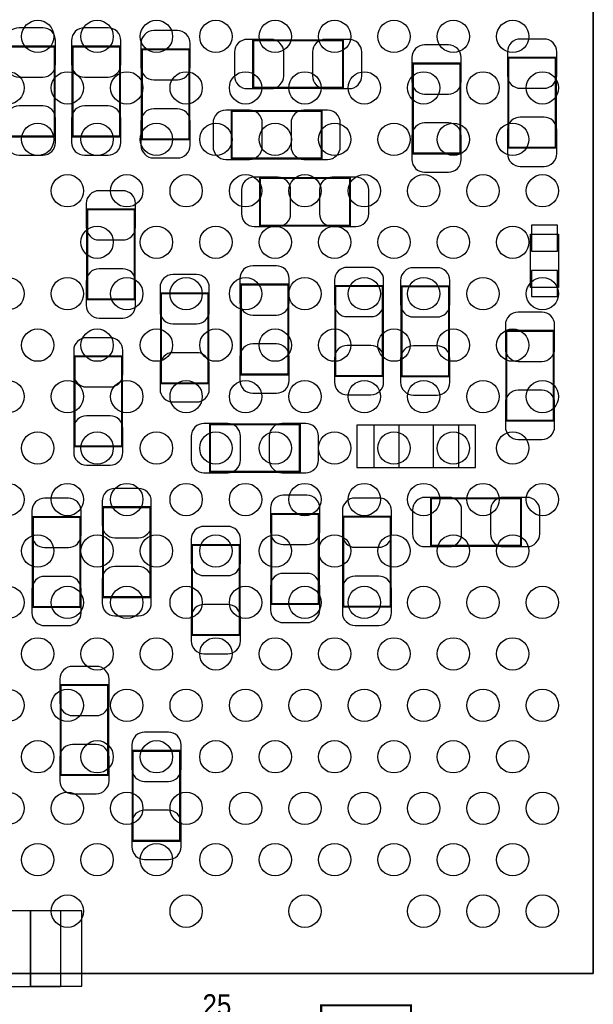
# Model space of a CAD drawing. Extents: x -11.4 to 75.8, y -7.3 to 45.
# Tile 8 of 13: x 41.5 to 48.3, y 5.2 to 16.8. Entities that reach past the tile are written whole.
import ezdxf

# ---------------------------------------------------------------- set-up
doc = ezdxf.new("R2010")
doc.units = 0
for name, color, linetype in [('PG_ASSEMBLY_BOTTOM', 40, 'CONTINUOUS'), ('PG_ASSEMBLY_TOP', 43, 'CONTINUOUS'), ('PIN_BOTTOM', 2, 'CONTINUOUS'), ('PIN_TOP', 171, 'CONTINUOUS')]:
    doc.layers.add(name, color=color, linetype=linetype)

msp = doc.modelspace()

# ---------------------------------------------------------------- linework, layer by layer
at = {"layer": 'PG_ASSEMBLY_BOTTOM', "const_width": 0.024892}
for points in [[(41.341548, 15.42288), (41.901364, 15.42288), (41.901364, 16.483076), (41.341548, 16.483076), (41.341548, 15.42288)], [(42.111168, 15.42288), (42.670984, 15.42288), (42.670984, 16.483076), (42.111168, 16.483076), (42.111168, 15.42288)], [(44.241212, 16.556228), (44.241212, 15.996412), (45.301408, 15.996412), (45.301408, 16.556228), (44.241212, 16.556228)], [(42.928794, 15.389098), (43.48861, 15.389098), (43.48861, 16.449294), (42.928794, 16.449294), (42.928794, 15.389098)], [(47.810166, 16.350996), (47.25035, 16.350996), (47.25035, 15.2908), (47.810166, 15.2908), (47.810166, 16.350996)], [(46.123352, 15.221712), (46.683168, 15.221712), (46.683168, 16.281908), (46.123352, 16.281908), (46.123352, 15.221712)], [(43.988482, 15.723108), (43.988482, 15.163292), (45.048678, 15.163292), (45.048678, 15.723108), (43.988482, 15.723108)], [(44.323254, 14.93266), (44.323254, 14.372844), (45.38345, 14.372844), (45.38345, 14.93266), (44.323254, 14.93266)], [(42.843958, 14.563598), (42.284142, 14.563598), (42.284142, 13.503402), (42.843958, 13.503402), (42.843958, 14.563598)], [(44.09567, 12.618212), (44.655486, 12.618212), (44.655486, 13.678408), (44.09567, 13.678408), (44.09567, 12.618212)], [(43.713908, 13.575538), (43.154092, 13.575538), (43.154092, 12.515342), (43.713908, 12.515342), (43.713908, 13.575538)], [(45.209714, 12.599924), (45.76953, 12.599924), (45.76953, 13.66012), (45.209714, 13.66012), (45.209714, 12.599924)], [(45.990002, 12.596876), (46.549818, 12.596876), (46.549818, 13.657072), (45.990002, 13.657072), (45.990002, 12.596876)], [(47.785274, 13.133578), (47.225458, 13.133578), (47.225458, 12.073382), (47.785274, 12.073382), (47.785274, 13.133578)], [(42.135552, 11.77163), (42.695368, 11.77163), (42.695368, 12.831826), (42.135552, 12.831826), (42.135552, 11.77163)], [(43.731434, 12.031726), (43.731434, 11.47191), (44.79163, 11.47191), (44.79163, 12.031726), (43.731434, 12.031726)], [(47.399194, 10.600436), (47.399194, 11.160252), (46.338998, 11.160252), (46.338998, 10.600436), (47.399194, 10.600436)], [(43.030648, 11.055858), (42.470832, 11.055858), (42.470832, 9.995662), (43.030648, 9.995662), (43.030648, 11.055858)], [(42.203116, 10.940542), (41.6433, 10.940542), (41.6433, 9.880346), (42.203116, 9.880346), (42.203116, 10.940542)], [(45.015658, 10.975848), (44.455842, 10.975848), (44.455842, 9.915652), (45.015658, 9.915652), (45.015658, 10.975848)], [(45.862748, 10.943336), (45.302932, 10.943336), (45.302932, 9.88314), (45.862748, 9.88314), (45.862748, 10.943336)], [(44.081446, 10.609326), (43.52163, 10.609326), (43.52163, 9.54913), (44.081446, 9.54913), (44.081446, 10.609326)], [(42.532046, 8.960358), (41.97223, 8.960358), (41.97223, 7.900162), (42.532046, 7.900162), (42.532046, 8.960358)], [(43.381422, 8.184642), (42.821606, 8.184642), (42.821606, 7.124446), (43.381422, 7.124446), (43.381422, 8.184642)]]:
    msp.add_lwpolyline(points, dxfattribs=at)
at = {"layer": 'PG_ASSEMBLY_BOTTOM'}
for points in [[(47.511716, 14.273022), (47.841916, 14.273022), (47.841916, 13.643102), (47.511716, 13.643102)], [(41.968928, 6.30555), (41.968928, 5.40639), (41.618408, 5.40639), (41.618408, 6.30555)]]:
    msp.add_lwpolyline(points, close=True, dxfattribs=at)
for points in [[(45.66412, 11.521186), (46.664372, 11.521186), (46.664372, 12.021058), (45.66412, 12.021058), (45.66412, 11.521186)], [(40.267128, 6.30555), (41.968928, 6.30555), (41.968928, 5.40639), (40.267128, 5.40639), (40.267128, 6.30555)]]:
    msp.add_lwpolyline(points, dxfattribs=at)
at = {"layer": 'PG_ASSEMBLY_TOP'}
for points in [[(48.251618, 5.560822), (48.251618, 24.610822), (29.201618, 24.610822), (29.201618, 5.560822)], [(29.201618, 5.560822), (29.201618, 24.610822), (48.251618, 24.610822), (48.251618, 5.560822)]]:
    msp.add_lwpolyline(points, close=True, dxfattribs=at)
at = {"layer": 'PG_ASSEMBLY_TOP', "const_width": 0.024892}
msp.add_lwpolyline([(46.102778, 5.18668), (46.102778, 4.626864), (45.042582, 4.626864), (45.042582, 5.18668), (46.102778, 5.18668)], dxfattribs=at)
at = {"layer": 'PIN_BOTTOM'}
for points in [[(41.331388, 16.552926), (41.331388, 16.273018, 0.414846), (41.481502, 16.122904), (41.76141, 16.122904, 0.414846), (41.911524, 16.273018), (41.911524, 16.552926, 0.414846), (41.76141, 16.70304), (41.481502, 16.70304, 0.414846)], [(42.101008, 16.552926), (42.101008, 16.273018, 0.414846), (42.251122, 16.122904), (42.53103, 16.122904, 0.414846), (42.681144, 16.273018), (42.681144, 16.552926, 0.414846), (42.53103, 16.70304), (42.251122, 16.70304, 0.414846)], [(42.918634, 16.519144), (42.918634, 16.239236, 0.414846), (43.068748, 16.089122), (43.348656, 16.089122, 0.414846), (43.49877, 16.239236), (43.49877, 16.519144, 0.414846), (43.348656, 16.669258), (43.068748, 16.669258, 0.414846)], [(44.171362, 15.986252), (44.45127, 15.986252, 0.414846), (44.601384, 16.136366), (44.601384, 16.416274, 0.414846), (44.45127, 16.566388), (44.171362, 16.566388, 0.414846), (44.021248, 16.416274), (44.021248, 16.136366, 0.414846)], [(45.371258, 16.566388), (45.09135, 16.566388, 0.414846), (44.941236, 16.416274), (44.941236, 16.136366, 0.414846), (45.09135, 15.986252), (45.371258, 15.986252, 0.414846), (45.521372, 16.136366), (45.521372, 16.416274, 0.414846)], [(46.113192, 16.351758), (46.113192, 16.07185, 0.414846), (46.263306, 15.921736), (46.543214, 15.921736, 0.414846), (46.693328, 16.07185), (46.693328, 16.351758, 0.414846), (46.543214, 16.501872), (46.263306, 16.501872, 0.414846)], [(47.24019, 16.420846), (47.24019, 16.140938, 0.414846), (47.390304, 15.990824), (47.670212, 15.990824, 0.414846), (47.820326, 16.140938), (47.820326, 16.420846, 0.414846), (47.670212, 16.57096), (47.390304, 16.57096, 0.414846)], [(41.911524, 15.35303), (41.911524, 15.632938, 0.414846), (41.76141, 15.783052), (41.481502, 15.783052, 0.414846), (41.331388, 15.632938), (41.331388, 15.35303, 0.414846), (41.481502, 15.202916), (41.76141, 15.202916, 0.414846)], [(42.681144, 15.35303), (42.681144, 15.632938, 0.414846), (42.53103, 15.783052), (42.251122, 15.783052, 0.414846), (42.101008, 15.632938), (42.101008, 15.35303, 0.414846), (42.251122, 15.202916), (42.53103, 15.202916, 0.414846)], [(43.49877, 15.319248), (43.49877, 15.599156, 0.414846), (43.348656, 15.74927), (43.068748, 15.74927, 0.414846), (42.918634, 15.599156), (42.918634, 15.319248, 0.414846), (43.068748, 15.169134), (43.348656, 15.169134, 0.414846)], [(43.918632, 15.153132), (44.19854, 15.153132, 0.414846), (44.348654, 15.303246), (44.348654, 15.583154, 0.414846), (44.19854, 15.733268), (43.918632, 15.733268, 0.414846), (43.768518, 15.583154), (43.768518, 15.303246, 0.414846)], [(45.118528, 15.733268), (44.83862, 15.733268, 0.414846), (44.688506, 15.583154), (44.688506, 15.303246, 0.414846), (44.83862, 15.153132), (45.118528, 15.153132, 0.414846), (45.268642, 15.303246), (45.268642, 15.583154, 0.414846)], [(46.693328, 15.151862), (46.693328, 15.43177, 0.414846), (46.543214, 15.581884), (46.263306, 15.581884, 0.414846), (46.113192, 15.43177), (46.113192, 15.151862, 0.414846), (46.263306, 15.001748), (46.543214, 15.001748, 0.414846)], [(47.820326, 15.22095), (47.820326, 15.500858, 0.414846), (47.670212, 15.650972), (47.390304, 15.650972, 0.414846), (47.24019, 15.500858), (47.24019, 15.22095, 0.414846), (47.390304, 15.070836), (47.670212, 15.070836, 0.414846)], [(44.253404, 14.362684), (44.533312, 14.362684, 0.414846), (44.683426, 14.512798), (44.683426, 14.792706, 0.414846), (44.533312, 14.94282), (44.253404, 14.94282, 0.414846), (44.10329, 14.792706), (44.10329, 14.512798, 0.414846)], [(45.4533, 14.94282), (45.173392, 14.94282, 0.414846), (45.023278, 14.792706), (45.023278, 14.512798, 0.414846), (45.173392, 14.362684), (45.4533, 14.362684, 0.414846), (45.603414, 14.512798), (45.603414, 14.792706, 0.414846)], [(42.273982, 14.633448), (42.273982, 14.35354, 0.414846), (42.424096, 14.203426), (42.704004, 14.203426, 0.414846), (42.854118, 14.35354), (42.854118, 14.633448, 0.414846), (42.704004, 14.783562), (42.424096, 14.783562, 0.414846)], [(42.854118, 13.433552), (42.854118, 13.71346, 0.414846), (42.704004, 13.863574), (42.424096, 13.863574, 0.414846), (42.273982, 13.71346), (42.273982, 13.433552, 0.414846), (42.424096, 13.283438), (42.704004, 13.283438, 0.414846)], [(44.08551, 13.748258), (44.08551, 13.46835, 0.414846), (44.235624, 13.318236), (44.515532, 13.318236, 0.414846), (44.665646, 13.46835), (44.665646, 13.748258, 0.414846), (44.515532, 13.898372), (44.235624, 13.898372, 0.414846)], [(45.199554, 13.72997), (45.199554, 13.450062, 0.414846), (45.349668, 13.299948), (45.629576, 13.299948, 0.414846), (45.77969, 13.450062), (45.77969, 13.72997, 0.414846), (45.629576, 13.880084), (45.349668, 13.880084, 0.414846)], [(45.979842, 13.726922), (45.979842, 13.447014, 0.414846), (46.129956, 13.2969), (46.409864, 13.2969, 0.414846), (46.559978, 13.447014), (46.559978, 13.726922, 0.414846), (46.409864, 13.877036), (46.129956, 13.877036, 0.414846)], [(43.143932, 13.645388), (43.143932, 13.36548, 0.414846), (43.294046, 13.215366), (43.573954, 13.215366, 0.414846), (43.724068, 13.36548), (43.724068, 13.645388, 0.414846), (43.573954, 13.795502), (43.294046, 13.795502, 0.414846)], [(47.215298, 13.203428), (47.215298, 12.92352, 0.414846), (47.365412, 12.773406), (47.64532, 12.773406, 0.414846), (47.795434, 12.92352), (47.795434, 13.203428, 0.414846), (47.64532, 13.353542), (47.365412, 13.353542, 0.414846)], [(42.125392, 12.901676), (42.125392, 12.621768, 0.414846), (42.275506, 12.471654), (42.555414, 12.471654, 0.414846), (42.705528, 12.621768), (42.705528, 12.901676, 0.414846), (42.555414, 13.05179), (42.275506, 13.05179, 0.414846)], [(44.665646, 12.548362), (44.665646, 12.82827, 0.414846), (44.515532, 12.978384), (44.235624, 12.978384, 0.414846), (44.08551, 12.82827), (44.08551, 12.548362, 0.414846), (44.235624, 12.398248), (44.515532, 12.398248, 0.414846)], [(45.77969, 12.530074), (45.77969, 12.809982, 0.414846), (45.629576, 12.960096), (45.349668, 12.960096, 0.414846), (45.199554, 12.809982), (45.199554, 12.530074, 0.414846), (45.349668, 12.37996), (45.629576, 12.37996, 0.414846)], [(46.559978, 12.527026), (46.559978, 12.806934, 0.414846), (46.409864, 12.957048), (46.129956, 12.957048, 0.414846), (45.979842, 12.806934), (45.979842, 12.527026, 0.414846), (46.129956, 12.376912), (46.409864, 12.376912, 0.414846)], [(43.724068, 12.445492), (43.724068, 12.7254, 0.414846), (43.573954, 12.875514), (43.294046, 12.875514, 0.414846), (43.143932, 12.7254), (43.143932, 12.445492, 0.414846), (43.294046, 12.295378), (43.573954, 12.295378, 0.414846)], [(47.795434, 12.003532), (47.795434, 12.28344, 0.414846), (47.64532, 12.433554), (47.365412, 12.433554, 0.414846), (47.215298, 12.28344), (47.215298, 12.003532, 0.414846), (47.365412, 11.853418), (47.64532, 11.853418, 0.414846)], [(42.705528, 11.70178), (42.705528, 11.981688, 0.414846), (42.555414, 12.131802), (42.275506, 12.131802, 0.414846), (42.125392, 11.981688), (42.125392, 11.70178, 0.414846), (42.275506, 11.551666), (42.555414, 11.551666, 0.414846)], [(43.661584, 11.46175), (43.941492, 11.46175, 0.414846), (44.091606, 11.611864), (44.091606, 11.891772, 0.414846), (43.941492, 12.041886), (43.661584, 12.041886, 0.414846), (43.51147, 11.891772), (43.51147, 11.611864, 0.414846)], [(44.86148, 12.041886), (44.581572, 12.041886, 0.414846), (44.431458, 11.891772), (44.431458, 11.611864, 0.414846), (44.581572, 11.46175), (44.86148, 11.46175, 0.414846), (45.011594, 11.611864), (45.011594, 11.891772, 0.414846)], [(42.460672, 11.125708), (42.460672, 10.8458, 0.414846), (42.610786, 10.695686), (42.890694, 10.695686, 0.414846), (43.040808, 10.8458), (43.040808, 11.125708, 0.414846), (42.890694, 11.275822), (42.610786, 11.275822, 0.414846)], [(41.63314, 11.010392), (41.63314, 10.730484, 0.414846), (41.783254, 10.58037), (42.063162, 10.58037, 0.414846), (42.213276, 10.730484), (42.213276, 11.010392, 0.414846), (42.063162, 11.160506), (41.783254, 11.160506, 0.414846)], [(44.445682, 11.045698), (44.445682, 10.76579, 0.414846), (44.595796, 10.615676), (44.875704, 10.615676, 0.414846), (45.025818, 10.76579), (45.025818, 11.045698, 0.414846), (44.875704, 11.195812), (44.595796, 11.195812, 0.414846)], [(45.292772, 11.013186), (45.292772, 10.733278, 0.414846), (45.442886, 10.583164), (45.722794, 10.583164, 0.414846), (45.872908, 10.733278), (45.872908, 11.013186, 0.414846), (45.722794, 11.1633), (45.442886, 11.1633, 0.414846)], [(46.269148, 10.590276), (46.549056, 10.590276, 0.414846), (46.69917, 10.74039), (46.69917, 11.020298, 0.414846), (46.549056, 11.170412), (46.269148, 11.170412, 0.414846), (46.119034, 11.020298), (46.119034, 10.74039, 0.414846)], [(47.469044, 11.170412), (47.189136, 11.170412, 0.414846), (47.039022, 11.020298), (47.039022, 10.74039, 0.414846), (47.189136, 10.590276), (47.469044, 10.590276, 0.414846), (47.619158, 10.74039), (47.619158, 11.020298, 0.414846)], [(43.51147, 10.679176), (43.51147, 10.399268, 0.414846), (43.661584, 10.249154), (43.941492, 10.249154, 0.414846), (44.091606, 10.399268), (44.091606, 10.679176, 0.414846), (43.941492, 10.82929), (43.661584, 10.82929, 0.414846)], [(43.040808, 9.925812), (43.040808, 10.20572, 0.414846), (42.890694, 10.355834), (42.610786, 10.355834, 0.414846), (42.460672, 10.20572), (42.460672, 9.925812, 0.414846), (42.610786, 9.775698), (42.890694, 9.775698, 0.414846)], [(42.213276, 9.810496), (42.213276, 10.090404, 0.414846), (42.063162, 10.240518), (41.783254, 10.240518, 0.414846), (41.63314, 10.090404), (41.63314, 9.810496, 0.414846), (41.783254, 9.660382), (42.063162, 9.660382, 0.414846)], [(45.025818, 9.845802), (45.025818, 10.12571, 0.414846), (44.875704, 10.275824), (44.595796, 10.275824, 0.414846), (44.445682, 10.12571), (44.445682, 9.845802, 0.414846), (44.595796, 9.695688), (44.875704, 9.695688, 0.414846)], [(45.872908, 9.81329), (45.872908, 10.093198, 0.414846), (45.722794, 10.243312), (45.442886, 10.243312, 0.414846), (45.292772, 10.093198), (45.292772, 9.81329, 0.414846), (45.442886, 9.663176), (45.722794, 9.663176, 0.414846)], [(44.091606, 9.47928), (44.091606, 9.759188, 0.414846), (43.941492, 9.909302), (43.661584, 9.909302, 0.414846), (43.51147, 9.759188), (43.51147, 9.47928, 0.414846), (43.661584, 9.329166), (43.941492, 9.329166, 0.414846)], [(41.96207, 9.030208), (41.96207, 8.7503, 0.414846), (42.112184, 8.600186), (42.392092, 8.600186, 0.414846), (42.542206, 8.7503), (42.542206, 9.030208, 0.414846), (42.392092, 9.180322), (42.112184, 9.180322, 0.414846)], [(42.811446, 8.254492), (42.811446, 7.974584, 0.414846), (42.96156, 7.82447), (43.241468, 7.82447, 0.414846), (43.391582, 7.974584), (43.391582, 8.254492, 0.414846), (43.241468, 8.404606), (42.96156, 8.404606, 0.414846)], [(42.542206, 7.830312), (42.542206, 8.11022, 0.414846), (42.392092, 8.260334), (42.112184, 8.260334, 0.414846), (41.96207, 8.11022), (41.96207, 7.830312, 0.414846), (42.112184, 7.680198), (42.392092, 7.680198, 0.414846)], [(43.391582, 7.054596), (43.391582, 7.334504, 0.414846), (43.241468, 7.484618), (42.96156, 7.484618, 0.414846), (42.811446, 7.334504), (42.811446, 7.054596, 0.414846), (42.96156, 6.904482), (43.241468, 6.904482, 0.414846)]]:
    msp.add_lwpolyline(points, format="xyb", close=True, dxfattribs=at)
for points in [[(47.829216, 14.377416), (47.524416, 14.377416), (47.524416, 14.072616), (47.829216, 14.072616)], [(47.829216, 13.843508), (47.524416, 13.843508), (47.524416, 13.538708), (47.829216, 13.538708)], [(45.964221, 12.021185), (45.464095, 12.021185), (45.464095, 11.521059), (45.964221, 11.521059)], [(46.864397, 12.021185), (46.364271, 12.021185), (46.364271, 11.521059), (46.864397, 11.521059)], [(41.613328, 6.30047), (41.613328, 5.41147), (42.222928, 5.41147), (42.222928, 6.30047)]]:
    msp.add_lwpolyline(points, close=True, dxfattribs=at)
at = {"layer": 'PIN_TOP'}
for centre in [(41.70172, 16.60144), (42.401744, 16.60144), (43.101514, 16.60144), (43.801538, 16.60144), (44.501562, 16.60144), (45.201586, 16.60144), (45.90161, 16.60144), (46.601634, 16.60144), (47.301658, 16.60144), (41.351708, 15.995142), (42.051732, 15.995142), (42.751502, 15.995142), (43.451526, 15.995142), (44.15155, 15.995142), (44.851574, 15.995142), (45.551598, 15.995142), (46.251622, 15.995142), (46.951646, 15.995142), (47.65167, 15.995142), (41.70172, 15.388844), (42.401744, 15.388844), (43.101514, 15.388844), (43.801538, 15.388844), (44.501562, 15.388844), (45.201586, 15.388844), (45.90161, 15.388844), (46.601634, 15.388844), (47.301658, 15.388844), (42.051732, 14.7828), (42.751502, 14.7828), (43.451526, 14.7828), (44.15155, 14.7828), (44.851574, 14.7828), (45.551598, 14.7828), (46.251622, 14.7828), (46.951646, 14.7828), (47.65167, 14.7828), (42.401744, 14.176502), (43.101514, 14.176502), (43.801538, 14.176502), (44.501562, 14.176502), (45.201586, 14.176502), (45.90161, 14.176502), (46.601634, 14.176502), (47.301658, 14.176502), (41.351708, 13.570204), (42.051732, 13.570204), (42.751502, 13.570204), (43.451526, 13.570204), (44.15155, 13.570204), (44.851574, 13.570204), (45.551598, 13.570204), (46.251622, 13.570204), (46.951646, 13.570204), (47.65167, 13.570204), (41.70172, 12.96416), (42.401744, 12.96416), (43.101514, 12.96416), (43.801538, 12.96416), (44.501562, 12.96416), (45.201586, 12.96416), (45.90161, 12.96416), (46.601634, 12.96416), (47.301658, 12.96416), (41.351708, 12.357862), (42.051732, 12.357862), (42.751502, 12.357862), (43.451526, 12.357862), (44.15155, 12.357862), (44.851574, 12.357862), (45.551598, 12.357862), (46.251622, 12.357862), (46.951646, 12.357862), (47.65167, 12.357862), (41.70172, 11.751818), (42.401744, 11.751818), (43.101514, 11.751818), (43.801538, 11.751818), (44.501562, 11.751818), (45.201586, 11.751818), (45.90161, 11.751818), (46.601634, 11.751818), (47.301658, 11.751818), (41.351708, 11.14552), (42.051732, 11.14552), (42.751502, 11.14552), (43.451526, 11.14552), (44.15155, 11.14552), (44.851574, 11.14552), (45.551598, 11.14552), (46.251622, 11.14552), (46.951646, 11.14552), (47.65167, 11.14552), (41.70172, 10.539222), (42.401744, 10.539222), (43.101514, 10.539222), (43.801538, 10.539222), (44.501562, 10.539222), (45.201586, 10.539222), (45.90161, 10.539222), (46.601634, 10.539222), (47.301658, 10.539222), (41.351708, 9.933178), (42.051732, 9.933178), (42.751502, 9.933178), (43.451526, 9.933178), (44.15155, 9.933178), (44.851574, 9.933178), (45.551598, 9.933178), (46.251622, 9.933178), (46.951646, 9.933178), (47.65167, 9.933178), (41.70172, 9.32688), (42.401744, 9.32688), (43.101514, 9.32688), (43.801538, 9.32688), (44.501562, 9.32688), (45.201586, 9.32688), (45.90161, 9.32688), (46.601634, 9.32688), (47.301658, 9.32688), (41.351708, 8.720836), (42.051732, 8.720836), (42.751502, 8.720836), (43.451526, 8.720836), (44.15155, 8.720836), (44.851574, 8.720836), (45.551598, 8.720836), (46.251622, 8.720836), (46.951646, 8.720836), (47.65167, 8.720836), (41.70172, 8.114538), (42.401744, 8.114538), (43.101514, 8.114538), (43.801538, 8.114538), (44.501562, 8.114538), (45.201586, 8.114538), (45.90161, 8.114538), (46.601634, 8.114538), (47.301658, 8.114538), (41.351708, 7.50824), (42.051732, 7.50824), (42.751502, 7.50824), (43.451526, 7.50824), (44.15155, 7.50824), (44.851574, 7.50824), (45.551598, 7.50824), (46.251622, 7.50824), (46.951646, 7.50824), (47.65167, 7.50824), (41.70172, 6.902196), (42.401744, 6.902196), (43.101514, 6.902196), (43.801538, 6.902196), (44.501562, 6.902196), (45.201586, 6.902196), (45.90161, 6.902196), (46.601634, 6.902196), (47.301658, 6.902196), (42.051732, 6.295898), (43.451526, 6.295898), (44.851574, 6.295898), (46.251622, 6.295898), (46.951646, 6.295898), (47.65167, 6.295898)]:
    msp.add_circle(centre, 0.1905, dxfattribs=at)

# ---------------------------------------------------------------- texts
at = {"layer": 'PG_ASSEMBLY_TOP', "width": 0.9}
msp.add_text('25', height=0.254, dxfattribs=at).set_placement((43.644058, 5.062982))

doc.saveas('drawing.dxf')
